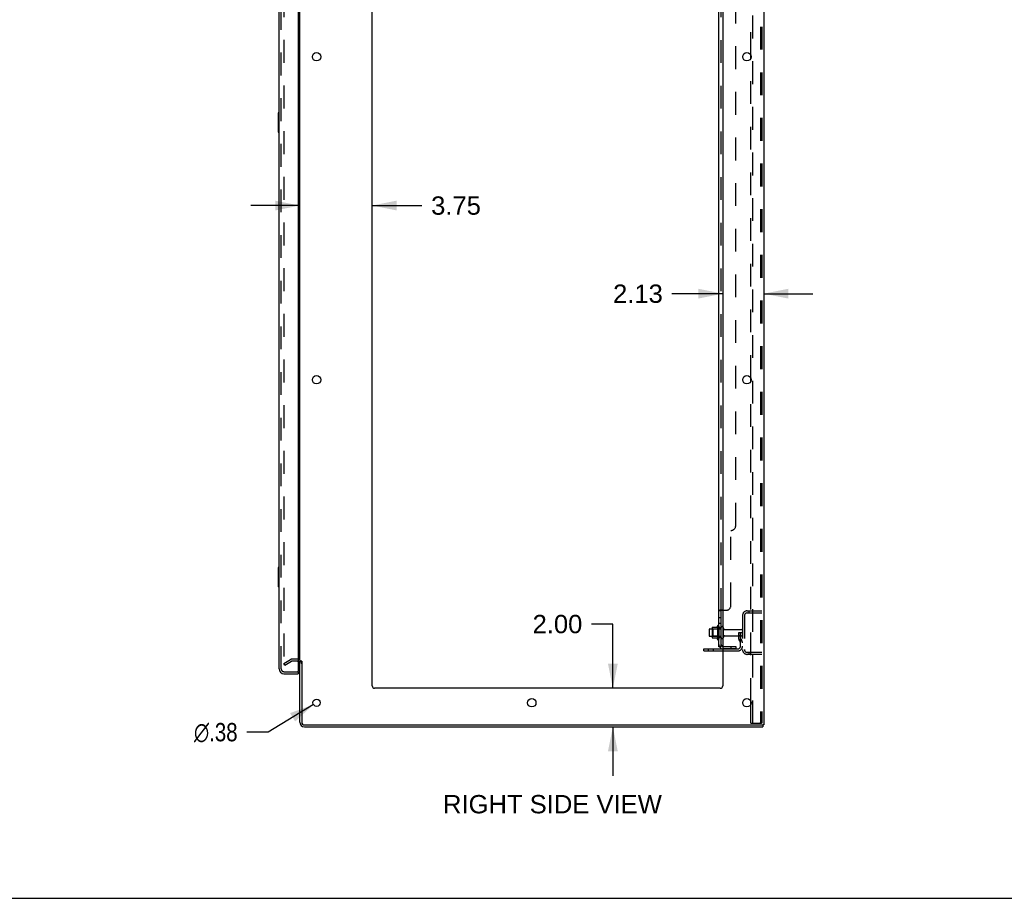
# Model space of a CAD drawing. Header units: inches. Extents: x 0 to 215, y 0 to 139.
# Tile 59 of 116: x 109 to 160, y 0 to 45. Entities that reach past the tile are written whole.
import ezdxf

# ---------------------------------------------------------------- set-up
doc = ezdxf.new("R2010")
doc.units = ezdxf.units.IN
doc.header["$LTSCALE"] = 11.804375
doc.header["$MEASUREMENT"] = 0
doc.linetypes.add('HIDDEN', pattern=[0.2, 0.1, -0.1])
doc.layers.get('0').update_dxf_attribs({"linetype": 'CONTINUOUS'})
for name, color, linetype in [('DEFAULT_2', 8, 'HIDDEN'), ('DIMENSIONS', 7, 'CONTINUOUS'), ('DOOR_ASSEMBLY', 7, 'CONTINUOUS'), ('SUBPANEL', 7, 'CONTINUOUS')]:
    doc.layers.add(name, color=color, linetype=linetype)
doc.styles.get("Standard").update_dxf_attribs({"font": 'arial.ttf'})
doc.styles.add('TEXTSTYLE_1', font='gdt', dxfattribs={"width": 0.8})
doc.dimstyles.new('DIMSTYLE_1', dxfattribs={"dimtxt": 0.946875, "dimasz": 1.2625, "dimexe": 0.09, "dimexo": 0.07, "dimgap": 0.0375, "dimtad": 0, "dimtih": 1, "dimtoh": 1, "dimzin": 4, "dimdsep": 46, "dimtxsty": 'Standard', "dimblk": '_FILLED', "dimblk1": '_FILLED', "dimblk2": '_FILLED', "dimcen": 0.09, "dimadec": 3, "dimazin": 1, "dimtfac": 1, "dimtdec": 3, "dimtofl": 0, "dimtmove": 0, "dimatfit": 3, "dimldrblk": '_FILLED', "dimfxl": 0, "dimtolj": 1, "dimtzin": 4, "dimarcsym": 0})
doc.dimstyles.new('DIMSTYLE_2', dxfattribs={"dimtxt": 0.946875, "dimasz": 1.2625, "dimexe": 0.09, "dimexo": 0.07, "dimgap": 0.09, "dimtad": 0, "dimtih": 1, "dimtoh": 1, "dimzin": 4, "dimdsep": 46, "dimtxsty": 'Standard', "dimblk": '_FILLED', "dimblk1": '_FILLED', "dimblk2": '_FILLED', "dimcen": 0.09, "dimadec": 3, "dimazin": 1, "dimtfac": 1, "dimtdec": 3, "dimtofl": 0, "dimtmove": 0, "dimatfit": 1, "dimldrblk": '_FILLED', "dimfxl": 0, "dimtolj": 1, "dimtzin": 4, "dimarcsym": 0})

# ---------------------------------------------------------------- blocks, each defined once
blk = doc.blocks.new('_FILLED')
at = {"color": 0, "linetype": 'ByBlock'}
blk.add_solid([(0, 0), (-1, 0.2), (-1, -0.2)], dxfattribs=at)
blk = doc.blocks.new('*D20')
at = {"layer": 'DIMENSIONS', "color": 2, "linetype": 'Continuous'}
for p, q in [((123.83, 35.817), (121.305, 35.817)), ((127.58, 35.817), (130.153, 35.817))]:
    blk.add_line(p, q, dxfattribs=at)
at = {"layer": 'DIMENSIONS', "color": 2, "linetype": 'Continuous', "xscale": 1.2625, "yscale": 1.2625, "zscale": 1.2625}
blk.add_blockref('_FILLED', (123.83, 35.817), dxfattribs=at)
at = {"layer": 'DIMENSIONS', "color": 2, "linetype": 'Continuous', "xscale": 1.2625, "yscale": 1.2625, "zscale": 1.2625, "rotation": 180}
blk.add_blockref('_FILLED', (127.58, 35.817), dxfattribs=at)
at = {"layer": 'DIMENSIONS', "color": 2, "linetype": 'Continuous', "insert": (130.627, 36.29), "char_height": 0.9469, "width": 2.57311, "attachment_point": 1, "line_spacing_factor": 0.9}
blk.add_mtext('3.75', dxfattribs=at)
blk = doc.blocks.new('*D21')
at = {"layer": 'DIMENSIONS', "color": 2, "linetype": 'Continuous'}
for p, q in [((145.705, 31.261), (143.081, 31.261)), ((147.83, 31.261), (150.355, 31.261))]:
    blk.add_line(p, q, dxfattribs=at)
at = {"layer": 'DIMENSIONS', "color": 2, "linetype": 'Continuous', "xscale": 1.2625, "yscale": 1.2625, "zscale": 1.2625}
blk.add_blockref('_FILLED', (145.705, 31.261), dxfattribs=at)
at = {"layer": 'DIMENSIONS', "color": 2, "linetype": 'Continuous', "xscale": 1.2625, "yscale": 1.2625, "zscale": 1.2625, "rotation": 180}
blk.add_blockref('_FILLED', (147.83, 31.261), dxfattribs=at)
at = {"layer": 'DIMENSIONS', "color": 2, "linetype": 'Continuous', "insert": (142.607, 31.734), "char_height": 0.9469, "width": 2.57311, "attachment_point": 3, "line_spacing_factor": 0.9}
blk.add_mtext('2.13', dxfattribs=at)
blk = doc.blocks.new('*D22')
at = {"layer": 'DIMENSIONS', "color": 2, "linetype": 'Continuous'}
for p, q in [((140.024, 14.18), (138.919, 14.18)), ((140.024, 10.862), (140.024, 14.18)), ((140.024, 8.862), (140.024, 6.337))]:
    blk.add_line(p, q, dxfattribs=at)
at = {"layer": 'DIMENSIONS', "color": 2, "linetype": 'Continuous', "xscale": 1.2625, "yscale": 1.2625, "zscale": 1.2625}
for p, rotation in [((140.024, 10.862), 270), ((140.024, 8.862), 90)]:
    blk.add_blockref('_FILLED', p, dxfattribs=dict(at, rotation=rotation))
at = {"layer": 'DIMENSIONS', "color": 2, "linetype": 'Continuous', "insert": (138.446, 14.653), "char_height": 0.9469, "width": 2.57311, "attachment_point": 3, "line_spacing_factor": 0.9}
blk.add_mtext('2.00', dxfattribs=at)
blk = doc.blocks.new('*D24')
at = {"layer": 'DIMENSIONS', "color": 2, "linetype": 'Continuous'}
for p, q in [((124.545, 10.015), (122.197, 8.591)), ((122.197, 8.591), (121.093, 8.591))]:
    blk.add_line(p, q, dxfattribs=at)
at = {"layer": 'DIMENSIONS', "color": 2, "linetype": 'Continuous', "xscale": 1.2625, "yscale": 1.2625, "zscale": 1.2625, "rotation": 31.2392584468}
blk.add_blockref('_FILLED', (124.545, 10.015), dxfattribs=at)
at = {"layer": 'DIMENSIONS', "color": 2, "linetype": 'Continuous', "insert": (120.619, 9.064), "char_height": 0.94688, "width": 3.09993, "attachment_point": 3, "line_spacing_factor": 0.9, "style": 'TEXTSTYLE_1'}
blk.add_mtext('{\\fgdt;n}\\fArial;.38', dxfattribs=at)

msp = doc.modelspace()

# ---------------------------------------------------------------- linework, layer by layer
at = {"color": 3, "linetype": 'Continuous'}
for p, q in [((147.83, 94.758), (147.83, 8.966)), ((123.83, 12.31), (123.83, 91.414)), ((127.58, 10.987), (127.58, 91.362)), ((145.705, 91.362), (145.705, 10.987)), ((147.151, 43.414), (147.151, 43.609)), ((147.151, 26.714), (147.151, 26.909)), ((144.726, 12.893), (145.705, 12.893)), ((123.83, 9.108), (123.83, 12.258)), ((123.934, 12.269), (123.934, 9.108)), ((145.58, 10.862), (127.705, 10.862)), ((147.151, 10.014), (147.151, 10.209)), ((124.076, 8.966), (147.74, 8.966)), ((124.076, 8.862), (147.778, 8.862)), ((147.83, 8.966), (147.774, 8.966))]:
    msp.add_line(p, q, dxfattribs=at)
at = {"color": 7, "linetype": 'Continuous'}
for p, q in [((145.001, 13.894), (145.001, 13.579)), ((145.031, 13.924), (145.165, 13.924)), ((145.165, 13.992), (145.165, 13.481)), ((145.175, 14.014), (145.403, 14.014)), ((145.431, 14.093), (145.431, 13.381)), ((145.031, 13.549), (145.165, 13.549)), ((145.175, 13.459), (145.403, 13.459)), ((144.726, 12.789), (144.726, 12.893)), ((144.726, 12.789), (145.705, 12.789)), ((123.934, 12.258), (123.83, 12.258)), ((147.74, 8.966), (147.774, 8.966)), ((147.778, 8.966), (147.778, 8.862)), ((0, 0), (214.625, 0))]:
    msp.add_line(p, q, dxfattribs=at)
at = {"color": 3, "linetype": 'Continuous'}
for centre, radius in [((124.705, 43.512), 0.219), ((146.955, 43.512), 0.219), ((124.705, 26.812), 0.219), ((146.955, 26.812), 0.219), ((124.705, 10.112), 0.188), ((135.83, 10.112), 0.219), ((146.955, 10.112), 0.219)]:
    msp.add_circle(centre, radius, dxfattribs=at)
at = {"color": 7, "linetype": 'Continuous'}
for centre, radius, start, end in [((145.031, 13.894), 0.03, 90, 180), ((145.175, 14.004), 0.01, 90, 174.8062), ((145.306, 13.992), 0.141, 174.7919, 180), ((145.384, 14.024), 0.01, 270, 336.0321), ((146.031, 13.737), 0.698, 149.3369, 156.0321), ((145.463, 14.071), 0.0384, 0, 145.5503), ((145.681, 13.994), 0.055, 64.0906, 180), ((145.031, 13.579), 0.03, 180, 270), ((145.306, 13.481), 0.141, 180, 185.2081), ((145.175, 13.469), 0.01, 185.1938, 270), ((145.384, 13.449), 0.01, 23.9679, 90), ((146.031, 13.737), 0.698, 203.9679, 210.6631), ((145.463, 13.403), 0.0384, 214.4497, 360), ((145.681, 13.479), 0.055, 180, 295.9094)]:
    msp.add_arc(centre, radius, start, end, dxfattribs=at)
at = {"color": 3, "linetype": 'Continuous'}
for centre, radius, start, end in [((123.687, 12.115), 0.142, 0, 63.5297), ((127.705, 10.987), 0.125, 180, 270), ((145.58, 10.987), 0.125, 270, 360), ((124.076, 9.108), 0.246, 180, 270), ((124.076, 9.108), 0.142, 180, 270)]:
    msp.add_arc(centre, radius, start, end, dxfattribs=at)
at = {"layer": 'DEFAULT_2', "color": 8, "linetype": 'HIDDEN'}
for p, q in [((147.255, 9.049), (147.255, 94.674)), ((147.652, 94.644), (147.652, 9.079)), ((147.726, 94.644), (147.726, 9.079)), ((123.017, 91.596), (123.017, 12.127)), ((147.151, 43.609), (147.151, 60.114)), ((147.151, 26.909), (147.151, 43.414)), ((147.151, 10.209), (147.151, 26.714)), ((146.972, 14.862), (147.726, 14.862)), ((147.054, 14.862), (147.054, 14.758)), ((146.726, 14.615), (146.726, 12.858)), ((146.83, 14.615), (146.83, 12.858)), ((146.972, 14.758), (147.726, 14.758)), ((145.185, 13.92), (145.165, 13.94)), ((145.165, 13.924), (145.626, 13.924)), ((145.481, 13.92), (145.185, 13.92)), ((145.185, 13.92), (145.185, 13.553)), ((145.481, 13.92), (145.501, 13.94)), ((145.481, 13.92), (145.481, 13.553)), ((145.501, 14.071), (145.501, 13.403)), ((145.626, 13.479), (145.626, 13.994)), ((145.736, 13.479), (145.736, 13.994)), ((145.798, 13.902), (146.696, 13.902)), ((145.185, 13.553), (145.165, 13.533)), ((145.165, 13.549), (145.626, 13.549)), ((145.481, 13.553), (145.185, 13.553)), ((145.481, 13.553), (145.501, 13.533)), ((145.798, 13.572), (146.696, 13.572)), ((146.532, 13.737), (146.622, 13.737)), ((146.532, 13.396), (146.532, 13.737)), ((146.636, 13.562), (146.532, 13.562)), ((146.553, 13.33), (146.602, 13.262)), ((146.622, 13.737), (146.726, 13.737)), ((146.622, 13.036), (146.622, 13.737)), ((146.636, 13.396), (146.636, 13.737)), ((146.638, 13.39), (146.687, 13.322)), ((146.726, 13.737), (146.687, 13.737)), ((144.973, 12.789), (144.973, 12.893)), ((145.229, 12.789), (145.229, 12.893)), ((145.705, 12.893), (146.479, 12.893)), ((145.705, 12.789), (146.479, 12.789)), ((123.017, 12.147), (123.357, 12.343)), ((123.069, 12.057), (123.409, 12.253)), ((123.687, 12.362), (123.426, 12.362)), ((123.687, 12.258), (123.426, 12.258)), ((147.726, 12.716), (146.972, 12.716)), ((147.726, 12.612), (146.972, 12.612)), ((147.054, 12.716), (147.054, 12.612)), ((123.069, 12.057), (123.017, 12.147)), ((147.151, 9.049), (147.151, 10.014)), ((147.151, 9.049), (147.631, 9.049)), ((147.631, 9.049), (147.705, 9.049))]:
    msp.add_line(p, q, dxfattribs=at)
for points in [[(123.017, 12.127), (123.018, 12.125), (123.018, 12.123), (123.018, 12.121)], [(123.035, 12.107), (123.033, 12.107), (123.031, 12.108), (123.029, 12.108), (123.027, 12.109), (123.026, 12.11), (123.024, 12.112), (123.023, 12.113), (123.021, 12.115), (123.02, 12.117), (123.019, 12.119), (123.018, 12.121)], [(123.042, 12.109), (123.041, 12.109), (123.039, 12.108), (123.037, 12.107), (123.035, 12.107), (123.035, 12.107)], [(147.652, 9.079), (147.652, 9.071), (147.65, 9.064), (147.646, 9.058), (147.642, 9.053), (147.637, 9.05), (147.631, 9.049)], [(147.726, 9.079), (147.725, 9.071), (147.723, 9.064), (147.72, 9.058), (147.715, 9.053), (147.71, 9.05), (147.705, 9.049)]]:
    msp.add_lwpolyline(points, dxfattribs=at)
for centre, radius, start, end in [((146.972, 14.615), 0.246, 90, 180), ((146.972, 14.615), 0.142, 90, 180), ((145.681, 13.994), 0.055, 360, 64.0906), ((145.798, 13.964), 0.0625, 180, 270), ((146.696, 13.872), 0.03, 360, 90), ((145.681, 13.479), 0.055, 295.9094, 0), ((145.798, 13.509), 0.0625, 90, 180), ((146.646, 13.396), 0.114, 180, 215.7539), ((146.518, 13.201), 0.104, 0, 35.7539), ((146.646, 13.396), 0.01, 180, 215.7539), ((146.518, 13.201), 0.208, 0, 35.7539), ((146.696, 13.602), 0.03, 270, 0), ((146.479, 13.036), 0.246, 270, 360), ((146.479, 13.036), 0.142, 270, 360), ((146.972, 12.858), 0.246, 180, 270), ((146.972, 12.858), 0.142, 180, 270), ((123.426, 12.225), 0.137, 90, 120), ((123.426, 12.225), 0.033, 90, 120), ((123.687, 12.115), 0.246, 0, 90), ((123.687, 12.115), 0.142, 63.5297, 90)]:
    msp.add_arc(centre, radius, start, end, dxfattribs=at)
at = {"layer": 'DOOR_ASSEMBLY', "color": 3, "linetype": 'Continuous'}
for p, q in [((122.772, 11.858), (122.772, 91.865)), ((123.751, 91.988), (123.751, 11.736)), ((123.018, 11.612), (123.751, 11.612))]:
    msp.add_line(p, q, dxfattribs=at)
at = {"layer": 'DOOR_ASSEMBLY', "color": 8, "linetype": 'HIDDEN'}
for p, q in [((122.876, 11.858), (122.876, 91.865)), ((123.018, 11.716), (123.731, 11.716))]:
    msp.add_line(p, q, dxfattribs=at)
at = {"layer": 'DOOR_ASSEMBLY', "color": 7, "linetype": 'Continuous'}
for p, q in [((122.712, 40.597), (122.712, 39.627)), ((122.772, 40.612), (122.727, 40.612)), ((122.759, 40.512), (122.759, 39.712)), ((122.727, 39.612), (122.772, 39.612)), ((122.712, 17.097), (122.712, 16.127)), ((122.772, 17.112), (122.727, 17.112)), ((122.759, 17.012), (122.759, 16.212)), ((122.727, 16.112), (122.772, 16.112)), ((123.731, 11.716), (123.751, 11.716)), ((123.751, 11.716), (123.751, 11.612))]:
    msp.add_line(p, q, dxfattribs=at)
for points in [[(122.757, 40.548), (122.757, 40.542), (122.758, 40.536), (122.758, 40.53), (122.758, 40.524), (122.759, 40.518), (122.759, 40.512)], [(122.759, 39.712), (122.759, 39.705), (122.758, 39.699), (122.758, 39.693), (122.758, 39.687), (122.757, 39.681), (122.757, 39.676)], [(122.757, 17.048), (122.757, 17.042), (122.758, 17.036), (122.758, 17.03), (122.758, 17.024), (122.759, 17.018), (122.759, 17.012)], [(122.759, 16.212), (122.759, 16.205), (122.758, 16.199), (122.758, 16.193), (122.758, 16.187), (122.757, 16.181), (122.757, 16.176)]]:
    msp.add_lwpolyline(points, dxfattribs=at)
for centre, radius, start, end in [((122.727, 40.597), 0.015, 90, 180), ((122.757, 40.597), 0.015, 0, 90), ((122.727, 39.627), 0.015, 180, 270), ((122.757, 39.627), 0.015, 270, 360), ((122.727, 17.097), 0.015, 90, 180), ((122.757, 17.097), 0.015, 0, 90), ((122.727, 16.127), 0.015, 180, 270), ((122.757, 16.127), 0.015, 270, 360), ((122.936, 12.002), 0.26, 270, 272.5866)]:
    msp.add_arc(centre, radius, start, end, dxfattribs=at)
at = {"layer": 'DOOR_ASSEMBLY', "color": 3, "linetype": 'Continuous'}
for centre, radius, start, end in [((123.018, 11.858), 0.246, 180, 270), ((123.731, 11.736), 0.02, 270, 360)]:
    msp.add_arc(centre, radius, start, end, dxfattribs=at)
at = {"layer": 'DOOR_ASSEMBLY', "color": 8, "linetype": 'HIDDEN'}
msp.add_arc((123.018, 11.858), 0.142, 180, 270, dxfattribs=at)
at = {"layer": 'SUBPANEL', "color": 3, "linetype": 'Continuous'}
for p, q in [((145.501, 13.018), (145.501, 90.706)), ((145.705, 14.893), (145.555, 14.893))]:
    msp.add_line(p, q, dxfattribs=at)
at = {"layer": 'SUBPANEL', "color": 8, "linetype": 'HIDDEN'}
for p, q in [((145.626, 14.858), (145.626, 88.866)), ((146.376, 19.268), (146.376, 84.456)), ((146.126, 15.143), (146.126, 19.018)), ((145.627, 14.862), (145.626, 14.861)), ((145.652, 14.886), (145.651, 14.885)), ((145.705, 14.893), (145.876, 14.893)), ((145.626, 14.496), (145.501, 14.496)), ((145.626, 14.215), (145.501, 14.215)), ((145.626, 13.987), (145.501, 13.987)), ((145.626, 13.487), (145.501, 13.487)), ((145.602, 13.018), (145.651, 13.059)), ((145.738, 13.018), (146.376, 13.018)), ((146.376, 12.893), (145.738, 12.893)), ((146.126, 13.018), (146.126, 12.893)), ((146.376, 13.018), (146.376, 12.893))]:
    msp.add_line(p, q, dxfattribs=at)
at = {"layer": 'SUBPANEL', "color": 7, "linetype": 'Continuous'}
for p, q in [((145.626, 14.858), (145.501, 14.858)), ((145.626, 13.018), (145.626, 14.858)), ((145.626, 13.018), (145.501, 13.018)), ((145.555, 12.979), (145.602, 13.018))]:
    msp.add_line(p, q, dxfattribs=at)
at = {"layer": 'SUBPANEL', "color": 3, "linetype": 'Continuous'}
for points in [[(145.527, 14.879), (145.523, 14.878), (145.52, 14.876), (145.517, 14.874), (145.514, 14.873), (145.511, 14.871), (145.509, 14.87), (145.506, 14.868), (145.504, 14.866), (145.503, 14.864), (145.502, 14.862), (145.501, 14.861), (145.501, 14.859), (145.501, 14.858)], [(145.555, 14.893), (145.553, 14.891), (145.55, 14.89), (145.548, 14.888), (145.545, 14.887), (145.541, 14.885), (145.538, 14.884), (145.534, 14.882), (145.527, 14.879)], [(145.531, 12.995), (145.523, 12.998), (145.52, 12.999), (145.517, 13.001), (145.514, 13.002), (145.511, 13.004), (145.509, 13.006), (145.506, 13.008), (145.504, 13.009), (145.503, 13.011), (145.502, 13.013), (145.501, 13.015), (145.501, 13.017), (145.501, 13.018)], [(145.555, 12.979), (145.553, 12.982), (145.55, 12.984), (145.548, 12.986), (145.545, 12.988), (145.541, 12.99), (145.538, 12.991), (145.534, 12.993), (145.531, 12.995)]]:
    msp.add_lwpolyline(points, dxfattribs=at)
at = {"layer": 'SUBPANEL', "color": 8, "linetype": 'HIDDEN'}
for points in [[(145.506, 14.868), (145.504, 14.866), (145.503, 14.864), (145.502, 14.862), (145.501, 14.861), (145.501, 14.859)], [(145.514, 14.873), (145.511, 14.871), (145.509, 14.87)], [(145.555, 14.893), (145.553, 14.891), (145.55, 14.89), (145.548, 14.888), (145.545, 14.887)], [(145.626, 14.861), (145.626, 14.859), (145.626, 14.858)], [(145.633, 14.868), (145.631, 14.866), (145.629, 14.865), (145.628, 14.863), (145.627, 14.862)], [(145.646, 14.877), (145.644, 14.876), (145.642, 14.875)], [(145.65, 14.882), (145.648, 14.88), (145.647, 14.879)], [(145.651, 14.893), (145.652, 14.891), (145.652, 14.89), (145.652, 14.888), (145.652, 14.886)], [(145.567, 13.018), (145.566, 13.018), (145.566, 13.018), (145.566, 13.018), (145.566, 13.018), (145.567, 13.018), (145.567, 13.018), (145.567, 13.018), (145.568, 13.018), (145.568, 13.018), (145.569, 13.018)], [(145.63, 13.041), (145.63, 13.041), (145.63, 13.041), (145.629, 13.041), (145.629, 13.04), (145.629, 13.04), (145.628, 13.04), (145.628, 13.04), (145.627, 13.039), (145.627, 13.039), (145.626, 13.039), (145.625, 13.038), (145.625, 13.038), (145.624, 13.038), (145.623, 13.037), (145.623, 13.037), (145.622, 13.037), (145.621, 13.036), (145.621, 13.036), (145.62, 13.035), (145.619, 13.035), (145.619, 13.035), (145.618, 13.034), (145.617, 13.034), (145.616, 13.034), (145.616, 13.033), (145.615, 13.033), (145.614, 13.033), (145.613, 13.032), (145.612, 13.032), (145.611, 13.031), (145.611, 13.031), (145.61, 13.031), (145.609, 13.03), (145.608, 13.03), (145.607, 13.03), (145.606, 13.029), (145.605, 13.029), (145.604, 13.028), (145.603, 13.028), (145.602, 13.028), (145.601, 13.027), (145.6, 13.027), (145.599, 13.026), (145.598, 13.026), (145.597, 13.026), (145.596, 13.025), (145.595, 13.025), (145.594, 13.025), (145.593, 13.024), (145.591, 13.024), (145.59, 13.023), (145.589, 13.023), (145.588, 13.023), (145.587, 13.022), (145.586, 13.022), (145.585, 13.022), (145.584, 13.022), (145.583, 13.021), (145.581, 13.021), (145.58, 13.021), (145.579, 13.02), (145.578, 13.02), (145.577, 13.02), (145.576, 13.02), (145.575, 13.02), (145.574, 13.019), (145.574, 13.019), (145.573, 13.019), (145.572, 13.019), (145.571, 13.019), (145.57, 13.018), (145.569, 13.018), (145.568, 13.018), (145.568, 13.018), (145.567, 13.018), (145.567, 13.018), (145.567, 13.018)], [(145.626, 13.038), (145.627, 13.039), (145.627, 13.039), (145.628, 13.039), (145.628, 13.04), (145.629, 13.04), (145.629, 13.04), (145.629, 13.041), (145.63, 13.041), (145.63, 13.041), (145.63, 13.041), (145.63, 13.041)], [(145.626, 13.022), (145.626, 13.02), (145.626, 13.018)]]:
    msp.add_lwpolyline(points, dxfattribs=at)
at = {"layer": 'SUBPANEL', "color": 7, "linetype": 'Continuous'}
for points in [[(145.64, 14.873), (145.637, 14.871), (145.635, 14.869), (145.633, 14.868), (145.631, 14.866), (145.629, 14.865), (145.628, 14.863), (145.627, 14.862), (145.626, 14.861), (145.626, 14.859), (145.626, 14.858)], [(145.651, 14.893), (145.652, 14.891), (145.652, 14.89), (145.652, 14.888), (145.652, 14.886), (145.651, 14.885), (145.65, 14.883), (145.65, 14.882), (145.648, 14.88), (145.647, 14.879), (145.646, 14.877), (145.644, 14.876), (145.642, 14.875), (145.64, 14.873)], [(145.631, 13.03), (145.629, 13.028), (145.628, 13.026), (145.627, 13.024), (145.626, 13.022)], [(145.644, 13.045), (145.64, 13.042), (145.638, 13.04), (145.637, 13.037), (145.635, 13.035), (145.633, 13.033), (145.631, 13.03)], [(145.651, 13.059), (145.652, 13.058), (145.652, 13.057), (145.652, 13.057), (145.652, 13.056), (145.651, 13.055), (145.65, 13.053), (145.65, 13.052), (145.648, 13.051), (145.647, 13.049), (145.646, 13.047), (145.644, 13.045)]]:
    msp.add_lwpolyline(points, dxfattribs=at)
at = {"layer": 'SUBPANEL', "color": 8, "linetype": 'HIDDEN'}
for centre, radius, start, end in [((146.126, 19.268), 0.25, 270, 360), ((145.876, 15.143), 0.25, 270, 360), ((145.738, 13.13), 0.237, 180, 219.4342), ((145.738, 13.13), 0.112, 252.8585, 270), ((145.738, 13.13), 0.237, 261.9946, 270)]:
    msp.add_arc(centre, radius, start, end, dxfattribs=at)
at = {"layer": 'SUBPANEL', "color": 3, "linetype": 'Continuous'}
msp.add_arc((145.738, 13.13), 0.237, 219.4342, 261.9946, dxfattribs=at)
at = {"layer": 'SUBPANEL', "color": 7, "linetype": 'Continuous'}
msp.add_arc((145.738, 13.13), 0.112, 180, 252.8585, dxfattribs=at)

# ---------------------------------------------------------------- texts
at = {"layer": 'DIMENSIONS', "color": 2, "linetype": 'Continuous', "insert": (136.899, 5.34), "char_height": 0.94688, "width": 11.2921, "attachment_point": 2, "line_spacing_factor": 0.9}
msp.add_mtext('RIGHT SIDE VIEW', dxfattribs=at)

# ---------------------------------------------------------------- dimensions: what is measured, and where the dimension line sits
at = {"layer": 'DIMENSIONS', "color": 2, "linetype": 'Continuous'}
for base, p1, p2, picture, middle in [((127.58, 35.817), (123.83, 12.31), (127.58, 10.987), '*D20', (131.915, 35.812)), ((147.829918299, 31.261022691), (145.704918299, 10.986779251), (147.829918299, 8.965779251), '*D21', (141.308902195, 31.255743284))]:
    dim = msp.add_linear_dim(base=base, p1=p1, p2=p2, dimstyle='DIMSTYLE_1', dxfattribs=at)
    dim.commit()
    dim.dimension.update_dxf_attribs({"geometry": picture, "text_midpoint": middle, "dimtype": 160})
dim = msp.add_linear_dim(base=(140.024, 8.862), p1=(127.705, 10.862), p2=(124.076, 8.862), angle=270, dimstyle='DIMSTYLE_1', dxfattribs=at)
dim.commit()
dim.dimension.update_dxf_attribs({"geometry": '*D22', "text_midpoint": (137.147, 14.174), "dimtype": 160})
dim = msp.add_diameter_dim_2p(p1=(124.5446, 10.01454), p2=(124.86523, 10.20902), text='%%c<>', dimstyle='DIMSTYLE_2', override={"dimpost": '<>'}, dxfattribs=at)
dim.commit()
dim.dimension.update_dxf_attribs({"geometry": '*D24', "text_midpoint": (119.06917, 8.59074), "dimtype": 163})

doc.saveas('drawing.dxf')
